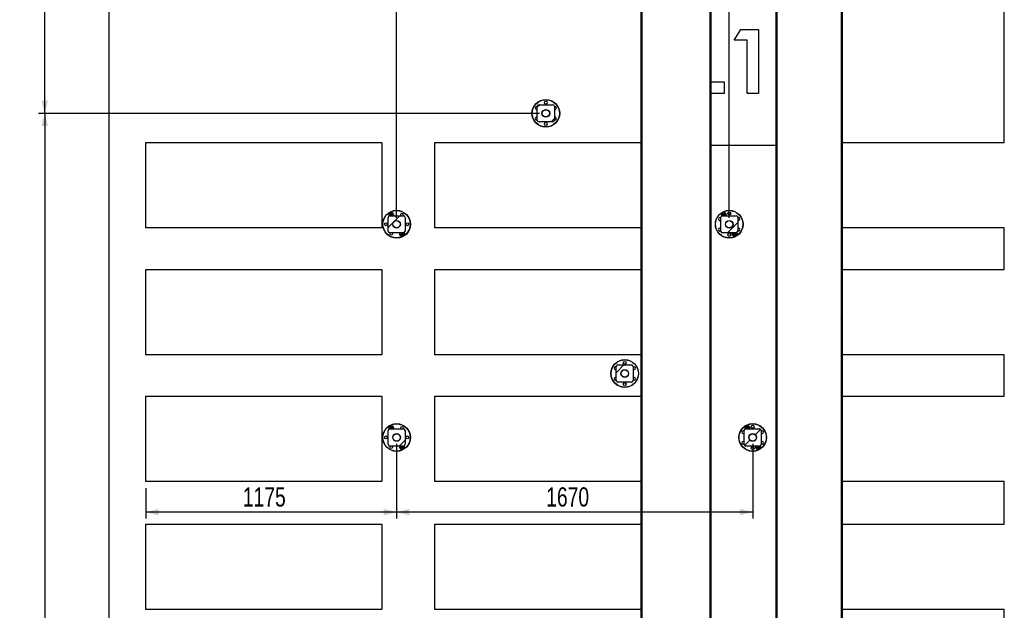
# Model space of a CAD drawing. Header units: millimetres. Extents: x 0 to 841, y 0 to 594.
# Tile 31 of 84: x 407 to 561, y 203 to 295. Entities that reach past the tile are written whole.
import ezdxf

# ---------------------------------------------------------------- set-up
doc = ezdxf.new("R2010")
doc.units = ezdxf.units.MM
doc.layers.add('COTES', color=1, linetype='Continuous')
doc.layers.add('TRAIT-FINS', color=9, linetype='Continuous')
doc.layers.add('TRAIT-FORT', color=4, linetype='Continuous', lineweight=25)
doc.styles.add('SLDTEXTSTYLE0', font='TXT', dxfattribs={"width": 0.75})
doc.dimstyles.new('SLDDIMSTYLE0', dxfattribs={"dimtxt": 3, "dimasz": 2, "dimexe": 0, "dimexo": 0.0625, "dimgap": 0.75, "dimtad": 1, "dimdec": 0, "dimlfac": 30, "dimrnd": 1e-09, "dimzin": 12, "dimdsep": 46, "dimtxsty": 'SLDTEXTSTYLE0', "dimsah": 1, "dimcen": 0.09, "dimadec": 0, "dimazin": 3, "dimtfac": 1, "dimtdec": 0, "dimtofl": 0, "dimtmove": 0, "dimatfit": 3, "dimfxl": 0, "dimfrac": 2, "dimtolj": 1, "dimtzin": 12, "dimarcsym": 0})

# ---------------------------------------------------------------- blocks, each defined once
blk = doc.blocks.new('_D_42')
at = {"layer": 'COTES', "color": 1}
for p, q in [((465.94, 264.05), (465.94, 390.22)), ((517.94, 264.05), (517.94, 390.22)), ((465.94, 389.22), (517.94, 389.22))]:
    blk.add_line(p, q, dxfattribs=at)
for points in [[(465.94, 389.22), (467.94, 388.72), (467.94, 389.72)], [(517.94, 389.22), (515.94, 389.72), (515.94, 388.72)]]:
    blk.add_solid(points, dxfattribs=at)
at = {"layer": 'COTES', "color": 1, "insert": (487.51, 393.09), "char_height": 3, "attachment_point": 1, "style": 'SLDTEXTSTYLE0'}
blk.add_mtext('1560', dxfattribs=at)
blk = doc.blocks.new('_D_43')
at = {"layer": 'COTES', "color": 1}
for p, q in [((465.94, 228.72), (465.94, 217.05)), ((521.61, 228.72), (521.61, 217.05)), ((521.61, 218.05), (465.94, 218.05))]:
    blk.add_line(p, q, dxfattribs=at)
for points in [[(465.94, 218.05), (467.94, 217.55), (467.94, 218.55)], [(521.61, 218.05), (519.61, 218.55), (519.61, 217.55)]]:
    blk.add_solid(points, dxfattribs=at)
at = {"layer": 'COTES', "color": 1, "insert": (489.34, 221.92), "char_height": 3, "attachment_point": 1, "style": 'SLDTEXTSTYLE0'}
blk.add_mtext('1670', dxfattribs=at)
blk = doc.blocks.new('_D_47')
at = {"layer": 'COTES', "color": 1}
for p, q in [((465.94, 228.72), (465.94, 217.05)), ((426.76, 221.82), (426.76, 217.05)), ((465.94, 218.05), (426.76, 218.05))]:
    blk.add_line(p, q, dxfattribs=at)
for points in [[(426.76, 218.05), (428.76, 217.55), (428.76, 218.55)], [(465.94, 218.05), (463.94, 218.55), (463.94, 217.55)]]:
    blk.add_solid(points, dxfattribs=at)
at = {"layer": 'COTES', "color": 1, "insert": (441.92, 221.92), "char_height": 3, "attachment_point": 1, "style": 'SLDTEXTSTYLE0'}
blk.add_mtext('1175', dxfattribs=at)
blk = doc.blocks.new('_D_55')
at = {"layer": 'COTES', "color": 1}
for p, q in [((488.27, 340.05), (409.94, 340.05)), ((410.94, 280.38), (410.94, 340.05)), ((488.27, 280.38), (409.94, 280.38))]:
    blk.add_line(p, q, dxfattribs=at)
for points in [[(410.94, 340.05), (410.44, 338.05), (411.44, 338.05)], [(410.94, 280.38), (411.44, 282.38), (410.44, 282.38)]]:
    blk.add_solid(points, dxfattribs=at)
at = {"layer": 'COTES', "color": 1, "insert": (407.08, 305.78), "char_height": 3, "attachment_point": 1, "rotation": 90, "style": 'SLDTEXTSTYLE0'}
blk.add_mtext('1790', dxfattribs=at)
blk = doc.blocks.new('_D_56')
at = {"layer": 'COTES', "color": 1}
for p, q in [((488.27, 280.38), (409.94, 280.38)), ((410.94, 280.38), (410.94, 105.88)), ((465.12, 105.88), (409.94, 105.88))]:
    blk.add_line(p, q, dxfattribs=at)
for points in [[(410.94, 280.38), (410.44, 278.38), (411.44, 278.38)], [(410.94, 105.88), (411.44, 107.88), (410.44, 107.88)]]:
    blk.add_solid(points, dxfattribs=at)
at = {"layer": 'COTES', "color": 1, "insert": (407.08, 188.7), "char_height": 3, "attachment_point": 1, "rotation": 90, "style": 'SLDTEXTSTYLE0'}
blk.add_mtext('5235', dxfattribs=at)

msp = doc.modelspace()

# ---------------------------------------------------------------- hatches: boundary and pattern name
at = {"layer": 'TRAIT-FINS'}
h = msp.add_hatch(dxfattribs=at)
h.set_pattern_fill('ANSI31', color=9, style=0)
h.paths.add_polyline_path([(504.111, 379.221), (504.111, 79.221), (504.278, 79.221), (504.278, 379.221)], flags=0)
h = msp.add_hatch(dxfattribs=at)
h.set_pattern_fill('ANSI31', color=9, style=0)
h.paths.add_polyline_path([(514.945, 379.221), (514.945, 79.221), (515.111, 79.221), (515.111, 379.221)], flags=0)
h = msp.add_hatch(dxfattribs=at)
h.set_pattern_fill('ANSI31', color=9, style=0)
h.paths.add_polyline_path([(525.278, 379.221), (525.278, 79.221), (525.445, 79.221), (525.445, 379.221)], flags=0)
h = msp.add_hatch(dxfattribs=at)
h.set_pattern_fill('ANSI31', color=9, style=0)
h.paths.add_polyline_path([(535.445, 379.221), (535.445, 79.221), (535.611, 79.221), (535.611, 379.221)], flags=0)
h = msp.add_hatch(dxfattribs=at)
h.set_pattern_fill('ANSI31', color=9, angle=3e-322, style=0)
edge = h.paths.add_edge_path(flags=0)
edge.add_arc((490.341, 279.317), 0.267, 270, 360)
edge.add_line((490.607, 279.317), (490.607, 281.45))
edge.add_arc((490.341, 281.45), 0.267, 0, 90)
edge.add_line((490.341, 281.717), (488.207, 281.717))
edge.add_arc((488.207, 281.45), 0.267, 90, 180)
edge.add_line((487.941, 281.45), (487.941, 279.317))
edge.add_arc((488.207, 279.317), 0.267, 180, 270)
edge.add_line((488.207, 279.05), (490.341, 279.05))
edge = h.paths.add_edge_path(flags=0)
edge.add_arc((489.274, 280.383), 0.567, 0, 360)
h = msp.add_hatch(dxfattribs=at)
h.set_pattern_fill('ANSI32', color=9, style=0)
edge = h.paths.add_edge_path(flags=0)
edge.add_arc((489.274, 280.383), 0.6, 0, 360)
h = msp.add_hatch(dxfattribs=at)
h.set_pattern_fill('ANSI31', color=9, angle=3e-322, style=0)
edge = h.paths.add_edge_path(flags=0)
edge.add_arc((467.007, 264.117), 0.267, 0, 90)
edge.add_line((467.007, 264.383), (464.874, 264.383))
edge.add_arc((464.874, 264.117), 0.267, 90, 180)
edge.add_line((464.607, 264.117), (464.607, 261.983))
edge.add_arc((464.874, 261.983), 0.267, 180, 270)
edge.add_line((464.874, 261.717), (467.007, 261.717))
edge.add_arc((467.007, 261.983), 0.267, 270, 360)
edge.add_line((467.274, 261.983), (467.274, 264.117))
edge = h.paths.add_edge_path(flags=0)
edge.add_arc((465.941, 263.05), 0.567, 0, 360)
h = msp.add_hatch(dxfattribs=at)
h.set_pattern_fill('ANSI32', color=9, style=0)
edge = h.paths.add_edge_path(flags=0)
edge.add_arc((465.941, 263.05), 0.6, 0, 360)
h = msp.add_hatch(dxfattribs=at)
h.set_pattern_fill('ANSI31', color=9, angle=3e-322, style=0)
edge = h.paths.add_edge_path(flags=0)
edge.add_arc((516.874, 264.117), 0.267, 90, 180)
edge.add_line((516.607, 264.117), (516.607, 261.983))
edge.add_arc((516.874, 261.983), 0.267, 180, 270)
edge.add_line((516.874, 261.717), (519.007, 261.717))
edge.add_arc((519.007, 261.983), 0.267, 270, 360)
edge.add_line((519.274, 261.983), (519.274, 264.117))
edge.add_arc((519.007, 264.117), 0.267, 0, 90)
edge.add_line((519.007, 264.383), (516.874, 264.383))
edge = h.paths.add_edge_path(flags=0)
edge.add_arc((517.941, 263.05), 0.567, 0, 360)
h = msp.add_hatch(dxfattribs=at)
h.set_pattern_fill('ANSI32', color=9, style=0)
edge = h.paths.add_edge_path(flags=0)
edge.add_arc((517.941, 263.05), 0.6, 0, 360)
h = msp.add_hatch(dxfattribs=at)
h.set_pattern_fill('ANSI31', color=9, angle=3e-322, style=0)
edge = h.paths.add_edge_path(flags=0)
edge.add_arc((500.541, 240.783), 0.267, 90, 180)
edge.add_line((500.274, 240.783), (500.274, 238.65))
edge.add_arc((500.541, 238.65), 0.267, 180, 270)
edge.add_line((500.541, 238.383), (502.674, 238.383))
edge.add_arc((502.674, 238.65), 0.267, 270, 360)
edge.add_line((502.941, 238.65), (502.941, 240.783))
edge.add_arc((502.674, 240.783), 0.267, 0, 90)
edge.add_line((502.674, 241.05), (500.541, 241.05))
edge = h.paths.add_edge_path(flags=0)
edge.add_arc((501.607, 239.717), 0.567, 0, 360)
h = msp.add_hatch(dxfattribs=at)
h.set_pattern_fill('ANSI32', color=9, style=0)
edge = h.paths.add_edge_path(flags=0)
edge.add_arc((501.607, 239.717), 0.6, 0, 360)
h = msp.add_hatch(dxfattribs=at)
h.set_pattern_fill('ANSI31', color=9, angle=3e-322, style=0)
edge = h.paths.add_edge_path(flags=0)
edge.add_arc((467.007, 230.783), 0.267, 0, 90)
edge.add_line((467.007, 231.05), (464.874, 231.05))
edge.add_arc((464.874, 230.783), 0.267, 90, 180)
edge.add_line((464.607, 230.783), (464.607, 228.65))
edge.add_arc((464.874, 228.65), 0.267, 180, 270)
edge.add_line((464.874, 228.383), (467.007, 228.383))
edge.add_arc((467.007, 228.65), 0.267, 270, 360)
edge.add_line((467.274, 228.65), (467.274, 230.783))
edge = h.paths.add_edge_path(flags=0)
edge.add_arc((465.941, 229.717), 0.567, 0, 360)
h = msp.add_hatch(dxfattribs=at)
h.set_pattern_fill('ANSI31', color=9, angle=3e-322, style=0)
edge = h.paths.add_edge_path(flags=0)
edge.add_arc((520.541, 230.783), 0.267, 90, 180)
edge.add_line((520.274, 230.783), (520.274, 228.65))
edge.add_arc((520.541, 228.65), 0.267, 180, 270)
edge.add_line((520.541, 228.383), (522.674, 228.383))
edge.add_arc((522.674, 228.65), 0.267, 270, 360)
edge.add_line((522.941, 228.65), (522.941, 230.783))
edge.add_arc((522.674, 230.783), 0.267, 0, 90)
edge.add_line((522.674, 231.05), (520.541, 231.05))
edge = h.paths.add_edge_path(flags=0)
edge.add_arc((521.607, 229.717), 0.567, 0, 360)
h = msp.add_hatch(dxfattribs=at)
h.set_pattern_fill('ANSI32', color=9, style=0)
edge = h.paths.add_edge_path(flags=0)
edge.add_arc((465.941, 229.717), 0.6, 0, 360)
h = msp.add_hatch(dxfattribs=at)
h.set_pattern_fill('ANSI32', color=9, style=0)
edge = h.paths.add_edge_path(flags=0)
edge.add_arc((521.607, 229.717), 0.6, 0, 360)

# ---------------------------------------------------------------- linework, layer by layer
at = {"layer": 'TRAIT-FORT', "color": 4, "linetype": 'Continuous', "lineweight": 25}
for p, q in [((420.945, 379.221), (420.945, 79.221)), ((504.111, 379.221), (504.111, 79.221)), ((504.278, 379.221), (504.278, 79.221)), ((514.945, 79.221), (514.945, 379.221)), ((515.111, 79.221), (515.111, 379.221)), ((525.278, 79.221), (525.278, 379.221)), ((525.444, 79.221), (525.444, 379.221)), ((535.445, 379.221), (535.445, 79.221)), ((535.611, 379.221), (535.611, 79.221)), ((560.945, 275.821), (560.945, 302.488)), ((518.697, 291.829), (519.769, 293.495)), ((519.769, 293.495), (522.544, 293.495)), ((522.544, 293.495), (522.544, 283.495)), ((520.749, 291.829), (518.697, 291.829)), ((520.749, 283.495), (520.749, 291.829)), ((515.111, 285.29), (517.159, 285.29)), ((517.159, 285.29), (517.159, 283.495)), ((517.159, 283.495), (515.111, 283.495)), ((522.544, 283.495), (520.749, 283.495)), ((488.207, 281.716), (490.341, 281.716)), ((487.941, 279.316), (487.941, 281.45)), ((490.607, 281.45), (490.607, 279.316)), ((490.341, 279.05), (488.207, 279.05)), ((426.761, 275.821), (463.628, 275.821)), ((426.761, 262.488), (426.761, 275.821)), ((463.628, 275.821), (463.628, 262.488)), ((471.928, 275.821), (504.111, 275.821)), ((471.928, 262.488), (471.928, 275.821)), ((535.611, 275.821), (560.945, 275.821)), ((525.278, 275.374), (515.111, 275.374)), ((464.607, 261.983), (464.607, 264.116)), ((464.83, 264.379), (464.818, 264.414)), ((464.829, 264.375), (464.818, 264.414)), ((464.874, 264.383), (467.007, 264.383)), ((465.442, 264.406), (465.42, 264.383)), ((467.274, 264.116), (467.274, 261.983)), ((516.607, 261.983), (516.607, 264.116)), ((516.829, 264.382), (516.818, 264.414)), ((516.829, 264.375), (516.818, 264.414)), ((516.874, 264.383), (519.007, 264.383)), ((517.442, 264.406), (517.42, 264.383)), ((519.274, 264.116), (519.274, 261.983)), ((463.628, 262.488), (426.761, 262.488)), ((467.007, 261.716), (464.874, 261.716)), ((466.439, 261.694), (466.461, 261.716)), ((467.051, 261.721), (467.063, 261.686)), ((467.052, 261.725), (467.063, 261.686)), ((504.111, 262.488), (471.928, 262.488)), ((519.007, 261.716), (516.874, 261.716)), ((518.439, 261.694), (518.461, 261.716)), ((519.052, 261.725), (519.063, 261.686)), ((519.052, 261.72), (519.063, 261.686)), ((560.945, 262.488), (535.611, 262.488)), ((560.945, 255.988), (560.945, 262.488)), ((426.761, 242.654), (426.761, 255.988)), ((426.761, 255.988), (463.628, 255.988)), ((463.628, 255.988), (463.628, 242.654)), ((471.928, 255.988), (504.111, 255.988)), ((471.928, 242.654), (471.928, 255.988)), ((535.611, 255.988), (560.945, 255.988)), ((463.628, 242.654), (426.761, 242.654)), ((504.111, 242.654), (471.928, 242.654)), ((560.945, 242.654), (535.611, 242.654)), ((560.945, 236.154), (560.945, 242.654)), ((500.274, 238.65), (500.274, 240.783)), ((500.541, 241.05), (502.674, 241.05)), ((502.941, 240.783), (502.941, 238.65)), ((502.674, 238.383), (500.541, 238.383)), ((426.761, 222.821), (426.761, 236.154)), ((426.761, 236.154), (463.628, 236.154)), ((463.628, 236.154), (463.628, 222.821)), ((471.928, 222.821), (471.928, 236.154)), ((471.928, 236.154), (504.111, 236.154)), ((535.611, 236.154), (560.945, 236.154)), ((464.829, 231.048), (464.818, 231.08)), ((464.829, 231.041), (464.818, 231.08)), ((464.874, 231.05), (467.007, 231.05)), ((465.442, 231.072), (465.42, 231.05)), ((520.495, 231.05), (520.485, 231.08)), ((520.495, 231.041), (520.485, 231.08)), ((520.541, 231.05), (522.674, 231.05)), ((521.109, 231.072), (521.087, 231.05)), ((464.607, 228.65), (464.607, 230.783)), ((467.274, 230.783), (467.274, 228.65)), ((520.274, 228.65), (520.274, 230.783)), ((522.941, 230.783), (522.941, 228.65)), ((467.007, 228.383), (464.874, 228.383)), ((466.439, 228.361), (466.461, 228.383)), ((467.051, 228.388), (467.063, 228.353)), ((467.052, 228.392), (467.063, 228.353)), ((522.674, 228.383), (520.541, 228.383)), ((522.105, 228.361), (522.128, 228.383)), ((522.719, 228.392), (522.73, 228.353)), ((463.628, 222.821), (426.761, 222.821)), ((504.111, 222.821), (471.928, 222.821)), ((560.945, 222.821), (535.611, 222.821)), ((560.945, 216.188), (560.945, 222.821)), ((426.761, 202.854), (426.761, 216.188)), ((426.761, 216.188), (463.628, 216.188)), ((463.628, 216.188), (463.628, 202.854)), ((471.928, 202.854), (471.928, 216.188)), ((471.928, 216.188), (504.111, 216.188)), ((535.611, 216.188), (560.945, 216.188)), ((463.628, 202.854), (426.761, 202.854)), ((504.111, 202.854), (471.928, 202.854)), ((560.945, 202.854), (535.611, 202.854)), ((560.945, 196.154), (560.945, 202.854))]:
    msp.add_line(p, q, dxfattribs=at)
at = {"layer": 'TRAIT-FORT', "color": 4, "linetype": 'Continuous', "lineweight": 25, "flags": 128}
msp.add_lwpolyline([(522.717, 228.39), (522.717, 228.39), (522.73, 228.353)], dxfattribs=at)
at = {"layer": 'TRAIT-FORT', "color": 4, "linetype": 'Continuous', "lineweight": 25}
for centre, radius in [((489.274, 280.383), 2.167), ((489.274, 280.383), 2.133), ((489.274, 282.05), 0.233), ((489.274, 280.383), 0.6), ((489.274, 280.383), 0.567), ((489.274, 278.717), 0.233), ((465.941, 263.05), 2.167), ((465.941, 263.05), 2.133), ((517.941, 263.05), 2.167), ((517.941, 263.05), 2.133), ((517.941, 264.717), 0.233), ((464.274, 263.05), 0.233), ((465.941, 263.05), 0.6), ((465.941, 263.05), 0.567), ((467.607, 263.05), 0.233), ((517.941, 263.05), 0.6), ((517.941, 263.05), 0.567), ((517.941, 261.383), 0.233), ((501.607, 239.717), 2.167), ((501.607, 239.717), 2.133), ((501.607, 239.717), 0.6), ((501.607, 239.717), 0.567), ((501.607, 241.383), 0.233), ((501.607, 238.05), 0.233), ((465.941, 229.717), 2.167), ((465.941, 229.717), 2.133), ((521.607, 229.717), 2.167), ((521.607, 229.717), 2.133), ((521.607, 231.383), 0.233), ((464.274, 229.717), 0.233), ((465.941, 229.717), 0.6), ((465.941, 229.717), 0.567), ((467.607, 229.717), 0.233), ((521.607, 229.717), 0.6), ((521.607, 229.717), 0.567), ((521.607, 228.05), 0.233)]:
    msp.add_circle(centre, radius, dxfattribs=at)
for centre, radius, start, end in [((488.207, 281.45), 0.267, 90, 180), ((490.341, 281.45), 0.267, 0, 90), ((487.831, 281.217), 0.233, 61.86114, 298.13886), ((490.717, 281.217), 0.233, 241.86114, 118.13886), ((487.831, 279.55), 0.233, 61.86114, 298.13886), ((488.207, 279.317), 0.267, 180, 270), ((490.341, 279.317), 0.267, 270, 0), ((490.717, 279.55), 0.233, 241.86114, 118.13886), ((465.107, 264.493), 0.4, 344.03168, 201.62681), ((465.107, 264.493), 0.3, 75.35608, 135.35608), ((465.107, 264.493), 0.3, 15.35608, 75.35608), ((517.107, 264.493), 0.4, 344.03168, 200.97802), ((517.107, 264.493), 0.3, 75.35608, 135.35608), ((517.107, 264.493), 0.3, 15.35608, 75.35608), ((464.874, 264.117), 0.267, 90, 180), ((465.107, 264.493), 0.3, 135.35608, 195.35608), ((465.107, 264.493), 0.2, 75.35608, 213.38154), ((465.107, 264.493), 0.15, 75.35608, 227.19037), ((465.107, 264.493), 0.133, 75.35608, 235.6207), ((465.107, 264.493), 0.133, 304.3793, 75.35608), ((465.107, 264.493), 0.15, 312.80963, 75.35608), ((465.107, 264.493), 0.2, 326.61846, 75.35608), ((465.107, 264.493), 0.3, 338.48112, 15.35608), ((466.774, 264.493), 0.233, 331.86114, 208.13886), ((467.007, 264.117), 0.267, 0, 90), ((516.497, 263.883), 0.233, 61.86114, 298.13886), ((516.874, 264.117), 0.267, 90, 180), ((517.107, 264.493), 0.3, 135.35608, 195.35608), ((517.107, 264.493), 0.2, 75.35608, 213.38154), ((517.107, 264.493), 0.15, 75.35608, 227.19037), ((517.107, 264.493), 0.133, 75.35608, 235.6207), ((517.107, 264.493), 0.133, 304.3793, 75.35608), ((517.107, 264.493), 0.15, 312.80963, 75.35608), ((517.107, 264.493), 0.2, 326.61846, 75.35608), ((517.107, 264.493), 0.3, 338.48112, 15.35608), ((519.007, 264.117), 0.267, 0, 90), ((519.384, 263.883), 0.233, 241.86114, 118.13886), ((464.874, 261.983), 0.267, 180, 270), ((465.107, 261.606), 0.233, 151.86114, 28.13886), ((466.774, 261.606), 0.4, 164.03168, 21.80325), ((466.774, 261.606), 0.3, 158.48112, 195.35608), ((466.774, 261.606), 0.2, 146.61846, 255.35608), ((466.774, 261.606), 0.15, 132.80964, 255.35608), ((466.774, 261.606), 0.133, 124.3793, 255.35608), ((466.774, 261.606), 0.2, 255.35608, 33.38154), ((466.774, 261.606), 0.15, 255.35608, 47.19036), ((466.774, 261.606), 0.133, 255.35608, 55.6207), ((466.774, 261.606), 0.3, 315.35608, 15.35608), ((467.007, 261.983), 0.267, 270, 0), ((516.497, 262.217), 0.233, 61.86114, 298.13886), ((516.874, 261.983), 0.267, 180, 270), ((518.774, 261.606), 0.4, 164.03168, 21.41718), ((518.774, 261.606), 0.3, 158.48112, 195.35608), ((518.774, 261.606), 0.2, 146.61846, 255.35608), ((518.774, 261.606), 0.15, 132.80964, 255.35608), ((518.774, 261.606), 0.133, 124.3793, 255.35608), ((518.774, 261.606), 0.2, 255.35608, 33.38154), ((518.774, 261.606), 0.15, 255.35608, 47.19036), ((518.774, 261.606), 0.133, 255.35608, 55.6207), ((518.774, 261.606), 0.3, 315.35608, 15.35608), ((519.007, 261.983), 0.267, 270, 0), ((519.384, 262.217), 0.233, 241.86114, 118.13886), ((466.774, 261.606), 0.3, 195.35608, 255.35608), ((466.774, 261.606), 0.3, 255.35608, 315.35608), ((518.774, 261.606), 0.3, 195.35608, 255.35608), ((518.774, 261.606), 0.3, 255.35608, 315.35608), ((500.164, 240.55), 0.233, 61.86114, 298.13886), ((500.541, 240.783), 0.267, 90, 180), ((502.674, 240.783), 0.267, 0, 90), ((503.051, 240.55), 0.233, 241.86114, 118.13886), ((500.164, 238.883), 0.233, 61.86114, 298.13886), ((500.541, 238.65), 0.267, 180, 270), ((502.674, 238.65), 0.267, 270, 0), ((503.051, 238.883), 0.233, 241.86114, 118.13886), ((464.874, 230.783), 0.267, 90, 180), ((465.107, 231.16), 0.4, 344.03168, 202.05855), ((465.107, 231.16), 0.3, 135.35608, 195.35608), ((465.107, 231.16), 0.3, 75.35608, 135.35608), ((465.107, 231.16), 0.2, 75.35608, 213.38154), ((465.107, 231.16), 0.15, 75.35608, 227.19037), ((465.107, 231.16), 0.133, 75.35608, 235.6207), ((465.107, 231.16), 0.133, 304.3793, 75.35608), ((465.107, 231.16), 0.15, 312.80963, 75.35608), ((465.107, 231.16), 0.2, 326.61846, 75.35608), ((465.107, 231.16), 0.3, 15.35608, 75.35608), ((465.107, 231.16), 0.3, 338.48112, 15.35608), ((466.774, 231.16), 0.233, 331.86114, 208.13886), ((467.007, 230.783), 0.267, 0, 90), ((520.541, 230.783), 0.267, 90, 180), ((520.774, 231.16), 0.4, 344.03168, 201.28303), ((520.774, 231.16), 0.3, 135.35608, 195.35608), ((520.774, 231.16), 0.3, 75.35608, 135.35608), ((520.774, 231.16), 0.2, 75.35608, 213.38154), ((520.774, 231.16), 0.15, 75.35608, 227.19037), ((520.774, 231.16), 0.133, 75.35608, 235.6207), ((520.774, 231.16), 0.133, 304.3793, 75.35608), ((520.774, 231.16), 0.15, 312.80963, 75.35608), ((520.774, 231.16), 0.2, 326.61846, 75.35608), ((520.774, 231.16), 0.3, 15.35608, 75.35608), ((520.774, 231.16), 0.3, 338.48112, 15.35608), ((522.674, 230.783), 0.267, 0, 90), ((520.164, 230.55), 0.233, 61.86114, 298.13886), ((523.051, 230.55), 0.233, 241.86114, 118.13886), ((464.874, 228.65), 0.267, 180, 270), ((465.107, 228.273), 0.233, 151.86114, 28.13886), ((466.774, 228.273), 0.4, 164.03168, 21.4388), ((466.774, 228.273), 0.3, 158.48112, 195.35608), ((466.774, 228.273), 0.3, 195.35608, 255.35608), ((466.774, 228.273), 0.2, 146.61846, 255.35608), ((466.774, 228.273), 0.15, 132.80963, 255.35608), ((466.774, 228.273), 0.133, 124.3793, 255.35608), ((466.774, 228.273), 0.3, 255.35608, 315.35608), ((466.774, 228.273), 0.2, 255.35608, 33.38154), ((466.774, 228.273), 0.15, 255.35608, 47.19037), ((466.774, 228.273), 0.133, 255.35608, 55.6207), ((466.774, 228.273), 0.3, 315.35608, 15.35608), ((467.007, 228.65), 0.267, 270, 0), ((520.164, 228.883), 0.233, 61.86114, 298.13886), ((520.541, 228.65), 0.267, 180, 270), ((522.441, 228.273), 0.4, 164.03168, 22.27154), ((522.441, 228.273), 0.3, 158.48112, 195.35608), ((522.441, 228.273), 0.3, 195.35608, 255.35608), ((522.441, 228.273), 0.2, 146.61846, 255.35608), ((522.441, 228.273), 0.15, 132.80963, 255.35608), ((522.441, 228.273), 0.133, 124.3793, 255.35608), ((522.441, 228.273), 0.3, 255.35608, 315.35608), ((522.441, 228.273), 0.2, 255.35608, 33.38154), ((522.441, 228.273), 0.15, 255.35608, 47.19037), ((522.441, 228.273), 0.133, 255.35608, 55.6207), ((522.441, 228.273), 0.3, 315.35608, 15.35608), ((522.674, 228.65), 0.267, 270, 0), ((523.051, 228.883), 0.233, 241.86114, 118.13886)]:
    msp.add_arc(centre, radius, start, end, dxfattribs=at)
for points, knots in [([(464.894, 264.704), (464.911, 264.722), (464.946, 264.757), (464.986, 264.798), (465.009, 264.821), (465.016, 264.827)], [0, 0, 0, 0, 0.4136182, 0.8378987, 1, 1, 1, 1]), ([(465.016, 264.827), (465.042, 264.82), (465.097, 264.806), (465.154, 264.791), (465.183, 264.784)], [0, 0, 0, 0, 0.4929711, 1, 1, 1, 1]), ([(465.183, 264.784), (465.207, 264.777), (465.255, 264.765), (465.31, 264.75), (465.342, 264.742), (465.351, 264.74)], [0, 0, 0, 0, 0.4141664, 0.8382827, 1, 1, 1, 1]), ([(516.894, 264.704), (516.911, 264.722), (516.946, 264.757), (516.986, 264.798), (517.009, 264.821), (517.016, 264.827)], [0, 0, 0, 0, 0.4137196, 0.8378589, 1, 1, 1, 1]), ([(517.016, 264.827), (517.042, 264.82), (517.097, 264.806), (517.154, 264.791), (517.183, 264.784)], [0, 0, 0, 0, 0.4931405, 1, 1, 1, 1]), ([(517.183, 264.784), (517.207, 264.777), (517.255, 264.765), (517.31, 264.75), (517.342, 264.742), (517.351, 264.74)], [0, 0, 0, 0, 0.4134852, 0.8379496, 1, 1, 1, 1]), ([(464.772, 264.581), (464.792, 264.601), (464.831, 264.641), (464.873, 264.683), (464.894, 264.704)], [0, 0, 0, 0, 0.4931438, 1, 1, 1, 1]), ([(464.818, 264.414), (464.811, 264.437), (464.798, 264.485), (464.783, 264.541), (464.774, 264.572), (464.772, 264.581)], [0, 0, 0, 0, 0.4137859, 0.8382149, 1, 1, 1, 1]), ([(465.351, 264.74), (465.358, 264.713), (465.373, 264.659), (465.389, 264.602), (465.397, 264.573)], [0, 0, 0, 0, 0.4939042, 1, 1, 1, 1]), ([(465.397, 264.573), (465.403, 264.549), (465.416, 264.501), (465.431, 264.446), (465.44, 264.414), (465.442, 264.406)], [0, 0, 0, 0, 0.4137859, 0.8382149, 1, 1, 1, 1]), ([(516.772, 264.581), (516.792, 264.601), (516.831, 264.641), (516.873, 264.683), (516.894, 264.704)], [0, 0, 0, 0, 0.49302014, 1, 1, 1, 1]), ([(516.818, 264.414), (516.812, 264.437), (516.798, 264.485), (516.783, 264.541), (516.774, 264.572), (516.772, 264.581)], [0, 0, 0, 0, 0.4137486, 0.8381392, 1, 1, 1, 1]), ([(517.351, 264.74), (517.358, 264.713), (517.373, 264.659), (517.389, 264.602), (517.396, 264.573)], [0, 0, 0, 0, 0.4939976, 1, 1, 1, 1]), ([(517.396, 264.573), (517.403, 264.549), (517.416, 264.501), (517.431, 264.446), (517.44, 264.414), (517.442, 264.406)], [0, 0, 0, 0, 0.4139342, 0.8383206, 1, 1, 1, 1]), ([(466.485, 261.527), (466.478, 261.551), (466.465, 261.598), (466.45, 261.654), (466.441, 261.685), (466.439, 261.694)], [0, 0, 0, 0, 0.4137486, 0.8381392, 1, 1, 1, 1]), ([(467.063, 261.686), (467.07, 261.662), (467.083, 261.615), (467.098, 261.559), (467.107, 261.528), (467.109, 261.519)], [0, 0, 0, 0, 0.4137486, 0.8381392, 1, 1, 1, 1]), ([(518.485, 261.527), (518.478, 261.551), (518.465, 261.598), (518.45, 261.654), (518.441, 261.685), (518.439, 261.694)], [0, 0, 0, 0, 0.41374643, 0.83831986, 1, 1, 1, 1]), ([(519.063, 261.686), (519.07, 261.662), (519.083, 261.615), (519.098, 261.559), (519.107, 261.528), (519.109, 261.519)], [0, 0, 0, 0, 0.413823, 0.8382899, 1, 1, 1, 1]), ([(466.53, 261.36), (466.523, 261.387), (466.508, 261.441), (466.493, 261.498), (466.485, 261.527)], [0, 0, 0, 0, 0.4938581, 1, 1, 1, 1]), ([(466.698, 261.316), (466.674, 261.322), (466.627, 261.335), (466.571, 261.349), (466.539, 261.358), (466.53, 261.36)], [0, 0, 0, 0, 0.4138275, 0.8379509, 1, 1, 1, 1]), ([(466.866, 261.272), (466.839, 261.279), (466.784, 261.294), (466.727, 261.309), (466.698, 261.316)], [0, 0, 0, 0, 0.4931405, 1, 1, 1, 1]), ([(466.987, 261.396), (466.97, 261.378), (466.935, 261.343), (466.895, 261.302), (466.872, 261.279), (466.866, 261.272)], [0, 0, 0, 0, 0.4143139, 0.838264, 1, 1, 1, 1]), ([(467.109, 261.519), (467.09, 261.499), (467.05, 261.459), (467.008, 261.417), (466.987, 261.396)], [0, 0, 0, 0, 0.4937682, 1, 1, 1, 1]), ([(518.53, 261.36), (518.523, 261.387), (518.508, 261.441), (518.493, 261.498), (518.485, 261.527)], [0, 0, 0, 0, 0.4939976, 1, 1, 1, 1]), ([(518.698, 261.316), (518.674, 261.322), (518.627, 261.335), (518.571, 261.349), (518.539, 261.358), (518.53, 261.36)], [0, 0, 0, 0, 0.4134852, 0.8379496, 1, 1, 1, 1]), ([(518.866, 261.272), (518.839, 261.279), (518.784, 261.294), (518.727, 261.309), (518.698, 261.316)], [0, 0, 0, 0, 0.4931405, 1, 1, 1, 1]), ([(518.987, 261.396), (518.97, 261.378), (518.936, 261.343), (518.895, 261.302), (518.872, 261.279), (518.866, 261.272)], [0, 0, 0, 0, 0.4140656, 0.8382631, 1, 1, 1, 1]), ([(519.109, 261.519), (519.09, 261.499), (519.05, 261.459), (519.008, 261.417), (518.987, 261.396)], [0, 0, 0, 0, 0.4936452, 1, 1, 1, 1]), ([(464.772, 231.247), (464.792, 231.267), (464.831, 231.307), (464.873, 231.349), (464.894, 231.371)], [0, 0, 0, 0, 0.4931438, 1, 1, 1, 1]), ([(464.818, 231.08), (464.811, 231.104), (464.798, 231.152), (464.783, 231.207), (464.774, 231.239), (464.772, 231.247)], [0, 0, 0, 0, 0.4137859, 0.8382149, 1, 1, 1, 1]), ([(464.894, 231.371), (464.911, 231.388), (464.946, 231.423), (464.986, 231.464), (465.009, 231.487), (465.016, 231.494)], [0, 0, 0, 0, 0.4136182, 0.8378987, 1, 1, 1, 1]), ([(465.016, 231.494), (465.042, 231.487), (465.097, 231.473), (465.154, 231.458), (465.183, 231.45)], [0, 0, 0, 0, 0.4929711, 1, 1, 1, 1]), ([(465.183, 231.45), (465.207, 231.444), (465.255, 231.431), (465.31, 231.417), (465.342, 231.409), (465.351, 231.406)], [0, 0, 0, 0, 0.4141664, 0.8382827, 1, 1, 1, 1]), ([(465.351, 231.406), (465.358, 231.38), (465.373, 231.325), (465.389, 231.268), (465.397, 231.239)], [0, 0, 0, 0, 0.4939042, 1, 1, 1, 1]), ([(465.397, 231.239), (465.403, 231.216), (465.416, 231.168), (465.431, 231.113), (465.44, 231.081), (465.442, 231.072)], [0, 0, 0, 0, 0.4137859, 0.8382149, 1, 1, 1, 1]), ([(520.439, 231.247), (520.458, 231.267), (520.498, 231.307), (520.539, 231.349), (520.561, 231.371)], [0, 0, 0, 0, 0.4933896, 1, 1, 1, 1]), ([(520.485, 231.08), (520.478, 231.104), (520.465, 231.152), (520.45, 231.207), (520.441, 231.239), (520.439, 231.247)], [0, 0, 0, 0, 0.4137486, 0.8381392, 1, 1, 1, 1]), ([(520.561, 231.371), (520.578, 231.388), (520.612, 231.423), (520.653, 231.464), (520.676, 231.487), (520.682, 231.494)], [0, 0, 0, 0, 0.4134682, 0.8380982, 1, 1, 1, 1]), ([(520.682, 231.494), (520.709, 231.487), (520.764, 231.473), (520.821, 231.458), (520.85, 231.45)], [0, 0, 0, 0, 0.4931405, 1, 1, 1, 1]), ([(520.85, 231.45), (520.873, 231.444), (520.921, 231.431), (520.977, 231.417), (521.009, 231.409), (521.017, 231.406)], [0, 0, 0, 0, 0.4134852, 0.8379496, 1, 1, 1, 1]), ([(521.017, 231.406), (521.025, 231.38), (521.039, 231.325), (521.055, 231.268), (521.063, 231.239)], [0, 0, 0, 0, 0.493812, 1, 1, 1, 1]), ([(521.063, 231.239), (521.07, 231.216), (521.083, 231.168), (521.098, 231.112), (521.107, 231.081), (521.109, 231.072)], [0, 0, 0, 0, 0.4137486, 0.8381392, 1, 1, 1, 1]), ([(466.485, 228.194), (466.478, 228.217), (466.465, 228.265), (466.45, 228.321), (466.441, 228.352), (466.439, 228.361)], [0, 0, 0, 0, 0.4137486, 0.8381392, 1, 1, 1, 1]), ([(466.53, 228.027), (466.523, 228.053), (466.508, 228.108), (466.493, 228.165), (466.485, 228.194)], [0, 0, 0, 0, 0.4938581, 1, 1, 1, 1]), ([(466.698, 227.983), (466.674, 227.989), (466.627, 228.002), (466.571, 228.016), (466.539, 228.024), (466.53, 228.027)], [0, 0, 0, 0, 0.4138275, 0.8379509, 1, 1, 1, 1]), ([(466.866, 227.939), (466.839, 227.946), (466.784, 227.96), (466.727, 227.975), (466.698, 227.983)], [0, 0, 0, 0, 0.4931405, 1, 1, 1, 1]), ([(466.987, 228.062), (466.97, 228.045), (466.935, 228.01), (466.895, 227.969), (466.872, 227.946), (466.866, 227.939)], [0, 0, 0, 0, 0.4143139, 0.838264, 1, 1, 1, 1]), ([(467.109, 228.186), (467.09, 228.166), (467.05, 228.126), (467.008, 228.084), (466.987, 228.062)], [0, 0, 0, 0, 0.4937682, 1, 1, 1, 1]), ([(467.063, 228.353), (467.07, 228.329), (467.083, 228.281), (467.098, 228.226), (467.107, 228.194), (467.109, 228.186)], [0, 0, 0, 0, 0.4137486, 0.8381392, 1, 1, 1, 1]), ([(522.151, 228.194), (522.145, 228.217), (522.132, 228.265), (522.116, 228.321), (522.108, 228.352), (522.105, 228.361)], [0, 0, 0, 0, 0.413823, 0.8382899, 1, 1, 1, 1]), ([(522.197, 228.027), (522.19, 228.053), (522.175, 228.108), (522.159, 228.165), (522.151, 228.194)], [0, 0, 0, 0, 0.4939042, 1, 1, 1, 1]), ([(522.365, 227.983), (522.341, 227.989), (522.293, 228.002), (522.238, 228.016), (522.206, 228.024), (522.197, 228.027)], [0, 0, 0, 0, 0.4141699, 0.8379523, 1, 1, 1, 1]), ([(522.532, 227.939), (522.505, 227.946), (522.451, 227.96), (522.394, 227.975), (522.365, 227.983)], [0, 0, 0, 0, 0.4931405, 1, 1, 1, 1]), ([(522.654, 228.062), (522.637, 228.045), (522.602, 228.01), (522.562, 227.969), (522.539, 227.946), (522.532, 227.939)], [0, 0, 0, 0, 0.4140656, 0.8382631, 1, 1, 1, 1]), ([(522.776, 228.186), (522.756, 228.166), (522.717, 228.126), (522.675, 228.084), (522.654, 228.062)], [0, 0, 0, 0, 0.4936452, 1, 1, 1, 1]), ([(522.73, 228.353), (522.736, 228.329), (522.749, 228.281), (522.765, 228.226), (522.773, 228.194), (522.776, 228.186)], [0, 0, 0, 0, 0.413823, 0.8382899, 1, 1, 1, 1])]:
    msp.add_open_spline(points, degree=3, knots=knots, dxfattribs=at)

# ---------------------------------------------------------------- dimensions: what is measured, and where the dimension line sits
at = {"layer": 'COTES', "color": 1}
for base, p1, p2, picture, middle in [((517.941, 389.221), (465.941, 263.05), (517.941, 263.05), '_D_42', (491.941, 389.221)), ((426.761, 218.054), (465.941, 229.717), (426.761, 222.821), '_D_47', (446.351, 218.054))]:
    dim = msp.add_linear_dim(base=base, p1=p1, p2=p2, dimstyle='SLDDIMSTYLE0', dxfattribs=at)
    dim.commit()
    dim.dimension.update_dxf_attribs({"geometry": picture, "text_midpoint": middle, "dimtype": 160})
for base, p1, p2, angle, picture, middle in [((410.945, 340.05), (489.274, 280.383), (489.274, 340.05), 90, '_D_55', (410.945, 310.217)), ((410.945, 105.883), (489.274, 280.383), (466.121, 105.883), 90, '_D_56', (410.945, 193.133)), ((465.941, 218.054), (521.607, 229.717), (465.941, 229.717), 0, '_D_43', (493.774, 218.054))]:
    dim = msp.add_linear_dim(base=base, p1=p1, p2=p2, angle=angle, dimstyle='SLDDIMSTYLE0', dxfattribs=at)
    dim.commit()
    dim.dimension.update_dxf_attribs({"geometry": picture, "text_midpoint": middle, "dimtype": 160})

doc.saveas('drawing.dxf')
